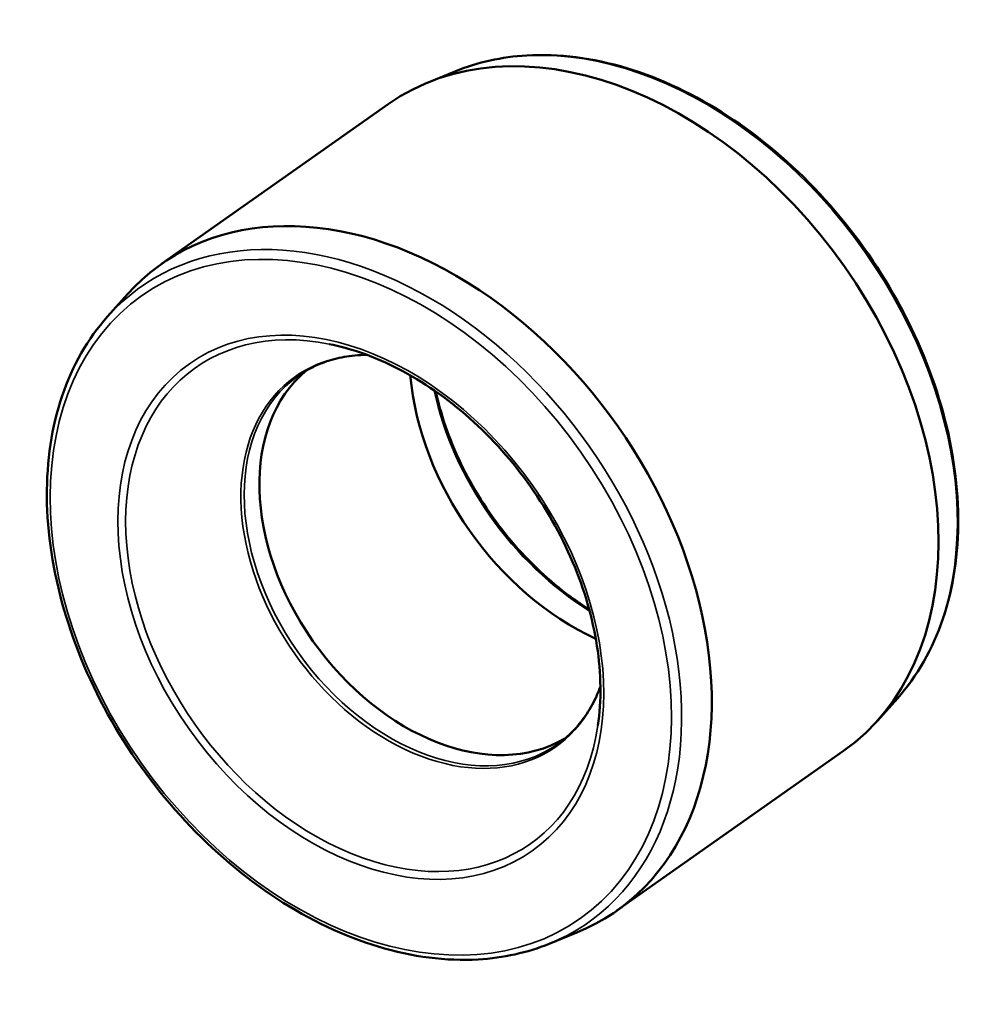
# Model space of a CAD drawing. Header units: millimetres. Extents: x -21 to 1255, y -73 to 868.
# Tile 6 of 6: x 1194 to 1255, y 806 to 868. Entities that reach past the tile are written whole.
import ezdxf

# ---------------------------------------------------------------- set-up
doc = ezdxf.new("R2010")
doc.units = ezdxf.units.MM
doc.layers.add('Visible (ANSI)', color=7, linetype='Continuous', lineweight=50)
doc.layers.add('Visible Narrow (ANSI)', color=7, linetype='Continuous', lineweight=35)

msp = doc.modelspace()

# ---------------------------------------------------------------- linework, layer by layer
at = {"layer": 'Visible (ANSI)'}
for p, q in [((1221.738, 864.66), (1219.984, 863.946)), ((1217.464, 862.572), (1203.128, 852.473)), ((1199.722, 849.152), (1200.985, 850.564)), ((1249.663, 825.015), (1248.4, 823.604)), ((1246.257, 821.694), (1231.921, 811.596)), ((1227.647, 809.507), (1229.401, 810.221))]:
    msp.add_line(p, q, dxfattribs=at)
for centre, major_axis, start_param, end_param in [((1231.861, 842.133), (-14.397, 20.439), 3.141593, 6.283185), ((1217.524, 832.034), (14.397, -20.439), 6.121187, 9.586776), ((1220.935, 834.437), (-8.2, 11.642), 0.05891, 3.082683), ((1231.861, 842.133), (9.214, -13.081), 4.022587, 5.402191)]:
    msp.add_ellipse(centre, major_axis=major_axis, ratio=0.707107, start_param=start_param, end_param=end_param, dxfattribs=at)
for points, knots in [([(1249.663, 825.015), (1250.917, 826.417), (1251.891, 828.122), (1253.2, 831.987), (1253.525, 834.152), (1253.489, 838.721), (1253.121, 841.127), (1251.73, 845.929), (1250.706, 848.324), (1248.104, 852.858), (1246.528, 854.998), (1242.981, 858.805), (1241.012, 860.474), (1236.875, 863.169), (1234.708, 864.195), (1230.397, 865.496), (1228.253, 865.771), (1224.642, 865.559), (1223.129, 865.226), (1221.738, 864.66)], [1.732794, 1.732794, 1.732794, 1.732794, 2.047444, 2.047444, 2.366577, 2.366577, 2.688369, 2.688369, 3.01072, 3.01072, 3.333053, 3.333053, 3.655394, 3.655394, 3.977718, 3.977718, 4.29922, 4.29922, 4.550391, 4.550391, 4.550391, 4.550391]), ([(1199.722, 849.152), (1198.468, 847.751), (1197.494, 846.045), (1196.185, 842.18), (1195.86, 840.016), (1195.896, 835.446), (1196.264, 833.04), (1197.655, 828.239), (1198.679, 825.844), (1201.281, 821.309), (1202.857, 819.17), (1206.404, 815.362), (1208.373, 813.694), (1212.51, 810.999), (1214.677, 809.972), (1218.987, 808.671), (1221.132, 808.396), (1224.743, 808.608), (1226.256, 808.942), (1227.647, 809.507)], [4.874387, 4.874387, 4.874387, 4.874387, 5.189036, 5.189036, 5.508169, 5.508169, 5.829961, 5.829961, 6.152313, 6.152313, 6.474645, 6.474645, 6.796987, 6.796987, 7.119311, 7.119311, 7.440813, 7.440813, 7.691984, 7.691984, 7.691984, 7.691984]), ([(1230.724, 823.291), (1230.955, 824.867), (1230.935, 826.58), (1230.392, 830.095), (1229.87, 831.895), (1228.375, 835.406), (1227.403, 837.116), (1225.105, 840.27), (1223.78, 841.714), (1220.914, 844.19), (1219.374, 845.221), (1216.452, 846.662), (1215.078, 847.139), (1213.737, 847.408)], [2.211523, 2.211523, 2.211523, 2.211523, 2.530215, 2.530215, 2.847233, 2.847233, 3.164131, 3.164131, 3.481083, 3.481083, 3.797972, 3.797972, 4.071663, 4.071663, 4.071663, 4.071663]), ([(1216.123, 846.723), (1215.86, 846.721), (1215.602, 846.708), (1214.901, 846.642), (1214.468, 846.566), (1213.635, 846.345), (1213.235, 846.201), (1212.474, 845.849), (1212.113, 845.641), (1211.774, 845.402)], [4.2551428, 4.2551428, 4.2551428, 4.2551428, 4.3279533, 4.3279533, 4.4560985, 4.4560985, 4.5842437, 4.5842437, 4.712389, 4.712389, 4.712389, 4.712389]), ([(1230.172, 830.637), (1229.773, 830.888), (1229.378, 831.157), (1227.651, 832.426), (1226.386, 833.612), (1224.135, 836.27), (1223.149, 837.741), (1221.556, 840.817), (1220.949, 842.421), (1220.529, 844.145), (1220.497, 844.28), (1220.468, 844.415)], [5.748877, 5.748877, 5.748877, 5.748877, 5.840855, 5.840855, 6.157381, 6.157381, 6.473972, 6.473972, 6.790546, 6.790546, 6.817493, 6.817493, 6.817493, 6.817493]), ([(1228.174, 822.118), (1228.514, 822.357), (1228.831, 822.627), (1229.419, 823.225), (1229.689, 823.553), (1230.177, 824.263), (1230.395, 824.645), (1230.694, 825.283), (1230.793, 825.522), (1230.882, 825.768)], [1.5707963, 1.5707963, 1.5707963, 1.5707963, 1.6989416, 1.6989416, 1.8270868, 1.8270868, 1.9552321, 1.9552321, 2.0280425, 2.0280425, 2.0280425, 2.0280425])]:
    msp.add_open_spline(points, degree=3, knots=knots, dxfattribs=at)
at = {"layer": 'Visible Narrow (ANSI)'}
for centre, major_axis, start_param, end_param in [((1233.41, 843.224), (-14.148, 20.085), 3.303591, 6.121187), ((1215.975, 830.943), (14.148, -20.085), 6.121187, 9.586776), ((1215.873, 830.871), (10.595, -15.042), 2.500866, 6.923912), ((1219.826, 833.656), (-8.241, 11.7), 5.823312, 9.884652), ((1219.974, 833.76), (8.2, -11.642), 3.141593, 6.283185), ((1233.41, 843.224), (9.463, -13.434), 4.166766, 5.258012)]:
    msp.add_ellipse(centre, major_axis=major_axis, ratio=0.707107, start_param=start_param, end_param=end_param, dxfattribs=at)
for major_axis in [(13.863, -19.682), (10.842, -15.392)]:
    msp.add_ellipse((1215.732, 830.772), major_axis=major_axis, ratio=0.707107, dxfattribs=at)

doc.saveas('drawing.dxf')
